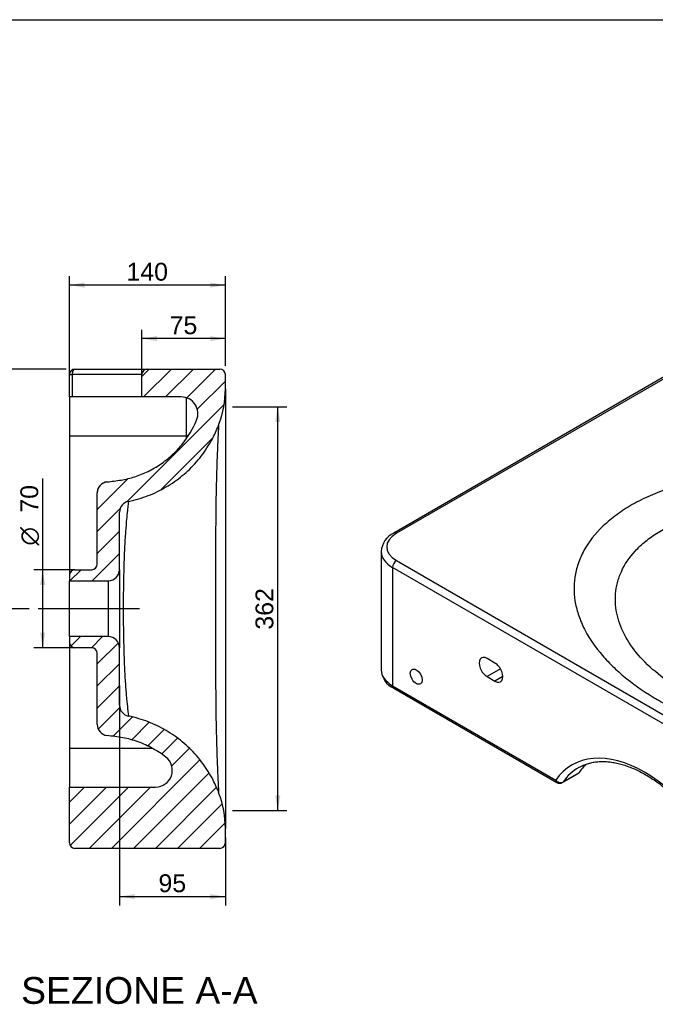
# Model space of a CAD drawing. Header units: millimetres. Extents: x 11 to 285, y 7 to 203.
# Tile 2 of 2: x 142 to 213, y 92 to 203. Entities that reach past the tile are written whole.
import ezdxf
from ezdxf.enums import TextEntityAlignment as Align
from ezdxf.lldxf.tags import DXFTag

# ---------------------------------------------------------------- set-up
doc = ezdxf.new("R2010")
doc.units = ezdxf.units.MM
for name, color, linetype in [('1', 7, 'Continuous'), ('Default', 7, 'Continuous'), ('LINES_70X44', 7, 'Continuous')]:
    doc.layers.add(name, color=color, linetype=linetype)
doc.styles.add('SEACAD_Arial', font='arial.ttf')
doc.styles.add('SEACAD_Solid_Edge_ANSI1_Symbols', font='semeca1.ttf')
tags = doc.linetypes.add('CENTER2', pattern=[28.575000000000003, 19.05, -3.175, 3.175, -3.175]).pattern_tags.tags
tags[10:11] = [DXFTag(74, 4), DXFTag(75, 0), DXFTag(340, '0'), DXFTag(46, 0.0), DXFTag(50, 0.0), DXFTag(44, 0.0), DXFTag(45, 0.0)]
tags[8:9] = [DXFTag(74, 4), DXFTag(75, 0), DXFTag(340, '0'), DXFTag(46, 0.0), DXFTag(50, 0.0), DXFTag(44, 0.0), DXFTag(45, 0.0)]
tags[6:7] = [DXFTag(74, 4), DXFTag(75, 0), DXFTag(340, '0'), DXFTag(46, 0.0), DXFTag(50, 0.0), DXFTag(44, 0.0), DXFTag(45, 0.0)]
tags[4:5] = [DXFTag(74, 4), DXFTag(75, 0), DXFTag(340, '0'), DXFTag(46, 0.0), DXFTag(50, 0.0), DXFTag(44, 0.0), DXFTag(45, 0.0)]
doc.dimstyles.new('ISO_PALLINATURA', dxfattribs={"dimtxt": 2, "dimasz": 1.7, "dimexe": 1, "dimexo": 1, "dimgap": 1, "dimtad": 1, "dimlfac": 8, "dimtxsty": 'SEACAD_Arial', "dimblk1": '_SE_FILLED', "dimblk2": '_SE_FILLED', "dimsah": 1, "dimcen": 1, "dimadec": 0, "dimazin": 0, "dimtfac": 1, "dimtmove": 0, "dimatfit": 3, "dimfxl": 1, "dimtolj": 1, "dimarcsym": 0})
pattern_1 = [(45.00000936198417, (0, 0), (-1.237437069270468, 1.237436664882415), [])]

# ---------------------------------------------------------------- blocks, each defined once
blk = doc.blocks.new('SEANNOT_GROUP1')
at = {"layer": 'Default', "color": 7, "linetype": 'CENTER2'}
blk.add_line((155.154056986, 136.7939962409), (143.779056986, 136.7939962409), dxfattribs=at)
blk = doc.blocks.new('SE4')
at = {"layer": 'LINES_70X44', "linetype": 'Continuous'}
h = blk.add_hatch(dxfattribs=at)
h.set_pattern_fill('ANSI31', scale=0.5511811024, angle=9.362e-06, style=0)
h.set_pattern_definition(pattern_1)
edge = h.paths.add_edge_path()
edge.add_line((164.779056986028, 161.4361931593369), (164.779056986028, 163.0439962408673))
edge.add_arc((164.154056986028, 163.0439962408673), 0.625, 0, 90)
edge.add_line((164.154056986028, 163.6689962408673), (156.029056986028, 163.6689962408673))
edge.add_arc((156.029056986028, 163.0439962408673), 0.625, 90, 180)
edge.add_line((155.404056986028, 163.0439962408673), (155.404056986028, 160.5439962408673))
edge.add_line((155.404056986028, 160.5439962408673), (159.8257407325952, 160.5439962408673))
edge.add_arc((159.8257407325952, 158.6689962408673), 1.875, -22.862270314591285, 90, ccw=False)
edge.add_spline(control_points=[(161.5534434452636, 157.9405263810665), (161.3433543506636, 157.4422607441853), (161.09960099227, 156.9639678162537), (160.5465847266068, 156.0462481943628), (160.2373769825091, 155.6067887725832), (159.8084735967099, 155.0826163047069), (159.7204237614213, 154.9788809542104), (159.5406656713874, 154.7747322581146), (159.4492059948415, 154.6745881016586), (159.1701547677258, 154.3798610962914), (158.9778901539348, 154.1909847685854), (158.3827503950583, 153.6467589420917), (157.9617031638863, 153.3136003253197), (157.2933144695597, 152.8588225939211), (157.0643620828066, 152.7147476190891), (156.711471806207, 152.510189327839), (156.5924996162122, 152.4440834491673), (156.353695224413, 152.3169647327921), (156.2336058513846, 152.2558009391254), (155.6297857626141, 151.9617413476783), (155.1360004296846, 151.7638968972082), (154.1279452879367, 151.4396188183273), (153.6136385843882, 151.3133138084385), (152.9577415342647, 151.2007994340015), (152.8259075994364, 151.1805782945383), (152.627159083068, 151.1537243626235), (152.5606996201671, 151.1455049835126), (152.4278604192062, 151.1287882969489), (152.0957624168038, 151.0869965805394), (151.7636644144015, 151.04520486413), (151.4979860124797, 151.0117714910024)], knot_values=[0, 0, 0, 0, 0.1250000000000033, 0.1250000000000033, 0.2500000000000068, 0.2500000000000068, 0.2812500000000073, 0.2812500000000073, 0.3125000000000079, 0.3125000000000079, 0.3750000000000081, 0.3750000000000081, 0.500000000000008, 0.500000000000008, 0.5625000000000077, 0.5625000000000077, 0.5937500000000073, 0.5937500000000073, 0.6250000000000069, 0.6250000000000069, 0.7500000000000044, 0.7500000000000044, 0.875000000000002, 0.875000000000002, 0.9062500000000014, 0.9062500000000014, 0.9218750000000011, 0.9218750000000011, 0.9375000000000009, 1, 1, 1, 1], degree=3, periodic=0)
edge.add_arc((151.654056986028, 149.7715530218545), 1.25, 97.17248501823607, 180)
edge.add_line((150.404056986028, 149.7715530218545), (150.404056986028, 141.7939962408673))
edge.add_arc((149.779056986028, 141.7939962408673), 0.625, 270, 360, ccw=False)
edge.add_line((149.779056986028, 141.1689962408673), (147.904056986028, 141.1689962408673))
edge.add_arc((147.904056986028, 140.5439962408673), 0.625, 90, 180)
edge.add_line((147.279056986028, 140.5439962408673), (147.279056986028, 139.9189962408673))
edge.add_line((147.279056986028, 139.9189962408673), (151.654056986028, 139.9189962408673))
edge.add_arc((151.654056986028, 141.1689962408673), 1.25, 270, 360)
edge.add_line((152.904056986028, 141.1689962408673), (152.904056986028, 147.6077436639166))
edge.add_arc((154.154056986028, 147.6077436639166), 1.25, 101.4078953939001, 180, ccw=False)
edge.add_spline(control_points=[(153.9068164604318, 148.8330485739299), (154.301310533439, 148.9126491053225), (154.6923130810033, 149.0095506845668), (155.789229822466, 149.3331896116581), (156.483145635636, 149.6005507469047), (157.8188884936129, 150.2435236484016), (158.4607003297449, 150.6191280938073), (159.6754847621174, 151.4687879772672), (160.2484435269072, 151.9428337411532), (161.3105678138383, 152.9770073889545), (161.7997212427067, 153.5371234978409), (162.6814675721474, 154.7288225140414), (163.0740504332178, 155.3603918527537), (163.6596331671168, 156.4982446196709), (163.8778483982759, 156.9915367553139), (164.0664478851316, 157.4959021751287)], knot_values=[0.1591910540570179, 0.1591910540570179, 0.1591910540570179, 0.1591910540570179, 0.2270598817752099, 0.2270598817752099, 0.3520598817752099, 0.3520598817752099, 0.4770598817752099, 0.4770598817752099, 0.6020598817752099, 0.6020598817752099, 0.7270598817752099, 0.7270598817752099, 0.8520598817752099, 0.8520598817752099, 0.9428688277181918, 0.9428688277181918, 0.9428688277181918, 0.9428688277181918], degree=3, periodic=0)
edge.add_arc((153.529056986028, 161.4361931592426), 11.25, 339.497510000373, 360)
h = blk.add_hatch(dxfattribs=at)
h.set_pattern_fill('ANSI31', scale=0.5511811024, angle=9.362e-06, style=0)
h.set_pattern_definition(pattern_1)
edge = h.paths.add_edge_path()
edge.add_spline(control_points=[(164.0664478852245, 116.0920903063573), (163.8778483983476, 116.5964557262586), (163.6596331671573, 117.089747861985), (163.0740504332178, 118.2276006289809), (162.6814675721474, 118.8591699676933), (161.7997212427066, 120.0508689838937), (161.3105678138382, 120.6109850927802), (160.2484435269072, 121.6451587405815), (159.6754847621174, 122.1192045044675), (158.4607003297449, 122.9688643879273), (157.8188884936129, 123.3444688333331), (156.483145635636, 123.98744173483), (155.789229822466, 124.2548028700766), (154.6923130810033, 124.5784417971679), (154.301310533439, 124.6753433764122), (153.9068164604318, 124.7549439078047)], knot_values=[0.1591910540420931, 0.1591910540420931, 0.1591910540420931, 0.1591910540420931, 0.25, 0.25, 0.375, 0.375, 0.5, 0.5, 0.625, 0.625, 0.75, 0.75, 0.875, 0.875, 0.9428688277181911, 0.9428688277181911, 0.9428688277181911, 0.9428688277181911], degree=3, periodic=0)
edge.add_arc((154.154056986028, 125.9802488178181), 1.25, 180, 258.5921046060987, ccw=False)
edge.add_line((152.904056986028, 125.9802488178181), (152.904056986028, 132.4189962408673))
edge.add_arc((151.654056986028, 132.4189962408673), 1.25, 0, 90)
edge.add_line((151.654056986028, 133.6689962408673), (147.279056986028, 133.6689962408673))
edge.add_line((147.279056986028, 133.6689962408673), (147.279056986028, 133.0439962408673))
edge.add_arc((147.904056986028, 133.0439962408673), 0.625, 180, 270)
edge.add_line((147.904056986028, 132.4189962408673), (149.779056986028, 132.4189962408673))
edge.add_arc((149.779056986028, 131.7939962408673), 0.625, 0, 90, ccw=False)
edge.add_line((150.404056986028, 131.7939962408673), (150.404056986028, 123.8164394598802))
edge.add_arc((151.654056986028, 123.8164394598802), 1.25, 180, 262.8275149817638)
edge.add_spline(control_points=[(151.4979860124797, 122.5762209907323), (151.7949689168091, 122.5388482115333), (152.0919518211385, 122.5014754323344), (152.5374261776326, 122.445416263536), (152.6860019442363, 122.4273203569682), (152.9820642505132, 122.3835003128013), (153.1296732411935, 122.3586337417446), (153.4240459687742, 122.3029809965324), (153.5709097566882, 122.272162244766), (153.8620251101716, 122.2050028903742), (154.0064906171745, 122.1686267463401), (154.4366532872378, 122.0512181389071), (154.7191142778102, 121.9618995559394), (155.5538001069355, 121.6614331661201), (156.093411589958, 121.4179892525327), (156.7462904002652, 121.0582872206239), (156.8758749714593, 120.9835094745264), (157.1324365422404, 120.8285338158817), (157.2587421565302, 120.7487467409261), (157.6318273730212, 120.5025970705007), (157.8727705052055, 120.3294403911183), (158.1061108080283, 120.1474334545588)], knot_values=[0, 0, 0, 0, 0.1250000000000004, 0.1250000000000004, 0.1875000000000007, 0.1875000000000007, 0.2500000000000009, 0.2500000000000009, 0.3125000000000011, 0.3125000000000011, 0.3750000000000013, 0.3750000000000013, 0.5000000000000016, 0.5000000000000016, 0.7500000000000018, 0.7500000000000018, 0.8125000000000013, 0.8125000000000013, 0.8750000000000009, 0.8750000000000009, 1, 1, 1, 1], degree=3, periodic=0)
edge.add_arc((156.9529202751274, 118.6689962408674), 1.875, -90, 52.04554007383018, ccw=False)
edge.add_line((156.9529202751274, 116.7939962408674), (147.279056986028, 116.7939962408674))
edge.add_line((147.279056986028, 116.7939962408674), (147.279056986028, 110.5439962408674))
edge.add_arc((147.904056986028, 110.5439962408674), 0.625, 180.0000000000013, 270)
edge.add_line((147.904056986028, 109.9189962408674), (164.154056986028, 109.9189962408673))
edge.add_arc((164.154056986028, 110.5439962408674), 0.625, 270, 360)
edge.add_line((164.779056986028, 110.5439962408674), (164.779056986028, 112.1517993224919))
edge.add_arc((153.5290569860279, 112.151799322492), 11.25, 0, 20.50248999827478)
at = {"layer": 'LINES_70X44', "color": 7, "linetype": 'Continuous'}
for p, q in [((147.904056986, 163.6689962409), (156.029056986, 163.6689962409)), ((156.029056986, 163.6689962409), (164.154056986, 163.6689962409)), ((147.279056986, 160.5439962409), (147.279056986, 163.0439962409)), ((147.279056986, 163.0439962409), (147.5901762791, 163.0439962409)), ((147.5901762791, 163.0439962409), (147.5901762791, 160.5439962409)), ((155.404056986, 163.0439962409), (147.5901762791, 163.0439962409)), ((155.404056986, 160.5439962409), (155.404056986, 163.0439962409)), ((164.779056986, 161.4361931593), (164.779056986, 163.0439962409)), ((164.779056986, 161.4361931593), (164.779056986, 112.1517993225)), ((147.5901762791, 160.5439962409), (147.279056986, 160.5439962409)), ((147.279056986, 160.5439962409), (147.279056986, 156.1689962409)), ((155.404056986, 160.5439962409), (147.5901762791, 160.5439962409)), ((159.8257407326, 160.5439962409), (155.404056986, 160.5439962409)), ((160.404056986, 156.1689962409), (160.404056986, 160.4525812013)), ((147.279056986, 156.1689962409), (147.279056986, 140.5439962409)), ((147.279056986, 156.1689962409), (160.404056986, 156.1689962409)), ((160.404056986, 155.8611750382), (160.404056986, 156.1689962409)), ((160.6089413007, 156.1689962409), (160.404056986, 156.1689962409)), ((150.404056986, 141.7939962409), (150.404056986, 149.7715530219)), ((152.904056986, 141.1689962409), (152.904056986, 147.6077436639)), ((147.279056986, 140.5439962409), (147.279056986, 139.9189962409)), ((147.904056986, 141.1689962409), (149.779056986, 141.1689962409)), ((152.904056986, 141.1689962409), (152.904056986, 132.4189962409)), ((147.279056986, 133.6689962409), (147.279056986, 139.9189962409)), ((147.279056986, 139.9189962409), (151.654056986, 139.9189962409)), ((151.654056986, 133.6689962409), (151.654056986, 139.9189962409)), ((151.654056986, 133.6689962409), (147.279056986, 133.6689962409)), ((147.279056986, 133.6689962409), (147.279056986, 133.0439962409)), ((147.279056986, 133.0439962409), (147.279056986, 121.1689962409)), ((149.779056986, 132.4189962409), (147.904056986, 132.4189962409)), ((150.404056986, 123.8164394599), (150.404056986, 131.7939962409)), ((152.904056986, 125.9802488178), (152.904056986, 132.4189962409)), ((147.279056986, 121.1689962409), (147.279056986, 116.7939962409)), ((147.279056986, 121.1689962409), (156.539147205, 121.1689962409)), ((147.279056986, 110.5439962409), (147.279056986, 116.7939962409)), ((147.279056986, 116.7939962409), (156.9529202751, 116.7939962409)), ((164.779056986, 110.5439962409), (164.779056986, 112.1517993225)), ((164.154056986, 109.9189962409), (147.904056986, 109.9189962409))]:
    blk.add_line(p, q, dxfattribs=at)
for centre, radius, start, end in [((147.904056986, 163.0439962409), 0.625, 90, 180), ((156.029056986, 163.0439962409), 0.6250000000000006, 90, 180), ((164.154056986, 163.0439962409), 0.6250000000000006, 0, 90), ((153.529056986, 161.4361931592), 11.25000000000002, 339.4975100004, 0), ((159.8257407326, 158.6689962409), 1.875000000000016, 337.1377296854, 90), ((151.654056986, 149.7715530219), 1.25, 97.1724850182, 180), ((151.6540569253, 149.7715508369), 1.249999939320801, 97.1705137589, 173.8658515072), ((154.154056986, 147.6077436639), 1.250000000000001, 101.4078953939, 180), ((149.779056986, 141.7939962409), 0.6250000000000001, 270, 0), ((147.904056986, 140.5439962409), 0.625, 90, 180), ((151.654056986, 141.1689962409), 1.249999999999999, 270, 0), ((151.654056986, 132.4189962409), 1.25, 0, 90), ((147.904056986, 133.0439962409), 0.6250000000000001, 180, 270), ((149.779056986, 131.7939962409), 0.6249999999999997, 0, 90), ((154.154056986, 125.9802488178), 1.25, 180, 258.5921046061), ((151.654056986, 123.8164394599), 1.249999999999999, 180, 262.8275149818), ((156.9529202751, 118.6689962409), 1.875000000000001, 270, 52.0455400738), ((153.529056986, 112.1517993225), 11.25000000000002, 0, 20.5024899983), ((147.904056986, 110.5439962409), 0.6250000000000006, 180, 270), ((164.154056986, 110.5439962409), 0.6250000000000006, 270, 0)]:
    blk.add_arc(centre, radius, start, end, dxfattribs=at)
blk.add_ellipse((147.904056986, 163.0439962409), major_axis=(6.887915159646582e-16, 0.625000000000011), ratio=0.5022091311, start_param=0, end_param=1.570796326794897, dxfattribs=at)
for points, knots in [([(151.4979860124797, 151.0117714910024), (151.7636644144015, 151.04520486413), (152.0293428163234, 151.0786382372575), (152.5606996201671, 151.1455049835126), (152.82656212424, 151.178296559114), (153.6136385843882, 151.3133138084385), (154.1279452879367, 151.4396188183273), (155.1360004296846, 151.7638968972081), (155.6297857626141, 151.9617413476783), (156.5958979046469, 152.4322366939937), (157.0705182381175, 152.7072300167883), (157.9617031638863, 153.3136003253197), (158.3827503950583, 153.6467589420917), (158.9778901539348, 154.1909847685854), (159.1701547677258, 154.3798610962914), (159.5422230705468, 154.772830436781), (159.72269291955, 154.9777818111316), (160.5804996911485, 156.0261267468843), (161.1332652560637, 156.9439951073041), (161.5534434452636, 157.9405263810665)], [0, 0, 0, 0, 0.0625000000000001, 0.0625000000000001, 0.1250000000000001, 0.1250000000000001, 0.2499999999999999, 0.2499999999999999, 0.3749999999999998, 0.3749999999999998, 0.4999999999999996, 0.4999999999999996, 0.6249999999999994, 0.6249999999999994, 0.6874999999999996, 0.6874999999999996, 0.7499999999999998, 0.7499999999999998, 1, 1, 1, 1]), ([(153.9068164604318, 148.8330485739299), (154.301310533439, 148.9126491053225), (154.6923130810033, 149.0095506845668), (155.789229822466, 149.3331896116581), (156.483145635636, 149.6005507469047), (157.8188884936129, 150.2435236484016), (158.4607003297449, 150.6191280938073), (159.6754847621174, 151.4687879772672), (160.2484435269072, 151.9428337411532), (161.3105678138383, 152.9770073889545), (161.7997212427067, 153.5371234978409), (162.6814675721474, 154.7288225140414), (163.0740504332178, 155.3603918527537), (163.6596331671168, 156.4982446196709), (163.8778483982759, 156.9915367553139), (164.0664478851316, 157.4959021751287)], [0, 0, 0, 0, 0.0866029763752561, 0.0866029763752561, 0.2461073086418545, 0.2461073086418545, 0.4056116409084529, 0.4056116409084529, 0.5651159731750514, 0.5651159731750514, 0.7246203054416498, 0.7246203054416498, 0.8841246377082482, 0.8841246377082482, 1, 1, 1, 1]), ([(164.0664478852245, 116.0920903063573), (164.0664478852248, 116.0920903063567), (164.0592909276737, 116.214528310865), (164.0395250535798, 116.581613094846), (164.0313426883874, 116.7358649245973), (164.0123217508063, 117.103467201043), (164.0015261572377, 117.3161331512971), (163.966130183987, 118.0385341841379), (163.9382484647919, 118.63265193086), (163.8948415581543, 119.6945990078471), (163.8801745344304, 120.0782531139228), (163.8516661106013, 120.8918036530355), (163.8378190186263, 121.3228020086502), (163.8119863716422, 122.2336044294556), (163.8000564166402, 122.713362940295), (163.7782855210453, 123.7253595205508), (163.7684716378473, 124.259542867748), (163.7432542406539, 125.9323157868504), (163.7319641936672, 127.1299438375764), (163.7210384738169, 129.0692610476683), (163.7184194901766, 129.7381627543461), (163.7144065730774, 131.0971674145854), (163.7130924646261, 131.7905449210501), (163.7117791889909, 132.85253486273), (163.7114425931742, 133.2102074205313), (163.7108663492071, 133.9332052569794), (163.7106407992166, 134.2998493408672), (163.7101488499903, 135.397366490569), (163.7100720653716, 136.1280036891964), (163.7100812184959, 137.58722388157), (163.7101806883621, 138.3158080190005), (163.710885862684, 139.7709255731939), (163.7114430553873, 140.5009918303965), (163.71421707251, 142.6220068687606), (163.7177342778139, 143.965676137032), (163.7288514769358, 145.8871777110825), (163.7336826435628, 146.5149390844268), (163.7456114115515, 147.7131618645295), (163.7526358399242, 148.2863234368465), (163.7694807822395, 149.3860134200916), (163.7792598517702, 149.9125235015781), (163.8011609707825, 150.9209132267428), (163.8133037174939, 151.404843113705), (163.8524554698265, 152.7725114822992), (163.8816416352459, 153.5722626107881), (163.9386907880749, 154.9643025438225), (163.9664633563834, 155.5566426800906), (164.0020166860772, 156.2816729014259), (164.012836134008, 156.4945793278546), (164.0316289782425, 156.8575425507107), (164.0396465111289, 157.008649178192), (164.0592155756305, 157.3720363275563), (164.0664478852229, 157.4959021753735), (164.0664478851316, 157.4959021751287)], [0, 0, 0, 0, 0.0624999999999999, 0.0624999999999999, 0.0937499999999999, 0.0937499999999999, 0.1249999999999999, 0.1249999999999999, 0.1874999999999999, 0.1874999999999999, 0.2187499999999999, 0.2187499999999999, 0.2499999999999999, 0.2499999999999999, 0.2812499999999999, 0.2812499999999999, 0.3124999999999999, 0.3124999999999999, 0.375, 0.375, 0.40625, 0.40625, 0.4375000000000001, 0.4375000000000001, 0.4531250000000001, 0.4531250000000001, 0.4687500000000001, 0.4687500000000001, 0.5000000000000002, 0.5000000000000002, 0.5312500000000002, 0.5312500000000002, 0.5625000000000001, 0.5625000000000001, 0.6250000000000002, 0.6250000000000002, 0.6562500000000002, 0.6562500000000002, 0.6875000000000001, 0.6875000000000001, 0.7187500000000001, 0.7187500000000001, 0.7500000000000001, 0.7500000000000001, 0.8125, 0.8125, 0.875, 0.875, 0.90625, 0.90625, 0.9374999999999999, 0.9374999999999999, 1, 1, 1, 1]), ([(153.9068164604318, 148.8330485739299), (153.9068164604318, 148.83304857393), (153.8977340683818, 148.7596646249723), (153.8634014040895, 148.4703365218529), (153.8383549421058, 148.2554066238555), (153.7910138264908, 147.8220109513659), (153.7735309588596, 147.6577618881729), (153.7366113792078, 147.2954939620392), (153.7171872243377, 147.0978271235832), (153.657253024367, 146.4552583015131), (153.6153692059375, 145.96100099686), (153.5347714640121, 144.8346881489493), (153.4978108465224, 144.2220588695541), (153.4497870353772, 143.2330252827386), (153.4350262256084, 142.8915486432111), (153.4081530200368, 142.1847766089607), (153.3960585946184, 141.8198449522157), (153.36430512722, 140.7133444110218), (153.3489729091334, 139.9525651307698), (153.3335682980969, 138.7770932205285), (153.329730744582, 138.3774728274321), (153.3246871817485, 137.5807854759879), (153.323453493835, 137.1828712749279), (153.3234899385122, 136.3878875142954), (153.3247598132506, 135.9908179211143), (153.329845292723, 135.1975271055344), (153.3336832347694, 134.7998321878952), (153.3492600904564, 133.618223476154), (153.3647257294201, 132.8569762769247), (153.3965008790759, 131.7542900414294), (153.4084942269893, 131.3933251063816), (153.4354944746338, 130.6850736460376), (153.4504039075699, 130.3412603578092), (153.4986023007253, 129.3517036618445), (153.5355100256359, 128.7424220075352), (153.5954212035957, 127.9060394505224), (153.6161823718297, 127.6387854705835), (153.657396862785, 127.1416911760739), (153.6779035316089, 126.9111251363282), (153.737629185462, 126.2714320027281), (153.7748925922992, 125.9136391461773), (153.8224178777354, 125.4784499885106), (153.8367927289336, 125.3506787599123), (153.8616120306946, 125.1338079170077), (153.8721579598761, 125.0438531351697), (153.8977937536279, 124.8278443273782), (153.9068164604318, 124.7549439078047), (153.9068164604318, 124.7549439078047)], [0, 0, 0, 0, 0.0625, 0.0625, 0.1249999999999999, 0.1249999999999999, 0.1562499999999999, 0.1562499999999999, 0.1874999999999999, 0.1874999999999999, 0.2499999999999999, 0.2499999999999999, 0.3124999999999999, 0.3124999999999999, 0.34375, 0.34375, 0.375, 0.375, 0.4375000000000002, 0.4375000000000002, 0.4687500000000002, 0.4687500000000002, 0.5000000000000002, 0.5000000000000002, 0.5312500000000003, 0.5312500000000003, 0.5625000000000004, 0.5625000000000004, 0.6250000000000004, 0.6250000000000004, 0.6562500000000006, 0.6562500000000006, 0.6875000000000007, 0.6875000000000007, 0.7500000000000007, 0.7500000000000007, 0.7812500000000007, 0.7812500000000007, 0.8125000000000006, 0.8125000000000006, 0.8750000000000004, 0.8750000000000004, 0.9062500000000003, 0.9062500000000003, 0.9375000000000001, 0.9375000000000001, 1, 1, 1, 1]), ([(164.0664478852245, 116.0920903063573), (163.8778483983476, 116.5964557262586), (163.6596331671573, 117.089747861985), (163.0740504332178, 118.2276006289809), (162.6814675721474, 118.8591699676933), (161.7997212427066, 120.0508689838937), (161.3105678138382, 120.6109850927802), (160.2484435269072, 121.6451587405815), (159.6754847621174, 122.1192045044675), (158.4607003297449, 122.9688643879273), (157.8188884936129, 123.3444688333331), (156.483145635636, 123.98744173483), (155.789229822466, 124.2548028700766), (154.6923130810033, 124.5784417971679), (154.301310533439, 124.6753433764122), (153.9068164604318, 124.7549439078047)], [0, 0, 0, 0, 0.1158753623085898, 0.1158753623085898, 0.2753796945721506, 0.2753796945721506, 0.4348840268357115, 0.4348840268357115, 0.5943883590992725, 0.5943883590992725, 0.7538926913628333, 0.7538926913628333, 0.9133970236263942, 0.9133970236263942, 1, 1, 1, 1]), ([(158.1061108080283, 120.1474334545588), (157.8727705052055, 120.3294403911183), (157.6318273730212, 120.5025970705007), (157.1343804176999, 120.8307966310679), (156.8768661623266, 120.9863468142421), (156.093411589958, 121.4179892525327), (155.5538001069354, 121.6614331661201), (154.4408856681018, 122.0620550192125), (153.8656050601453, 122.219501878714), (152.9824868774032, 122.3864601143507), (152.6859176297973, 122.4267298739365), (152.0919518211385, 122.5014754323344), (151.7949689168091, 122.5388482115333), (151.4979860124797, 122.5762209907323)], [0, 0, 0, 0, 0.1250000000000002, 0.1250000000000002, 0.2500000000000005, 0.2500000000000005, 0.5000000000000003, 0.5000000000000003, 0.7500000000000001, 0.7500000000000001, 0.8750000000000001, 0.8750000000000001, 1, 1, 1, 1])]:
    blk.add_open_spline(points, degree=3, knots=knots, dxfattribs=at)
blk = doc.blocks.new('DMBLK29')
at = {"layer": 'Default', "linetype": 'Continuous'}
for points in [[(157.104056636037, 167.3639200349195), (155.404056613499, 167.0805866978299), (157.104056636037, 166.7972533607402)], [(163.07905696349, 167.3639200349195), (163.07905696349, 166.7972533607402), (164.779056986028, 167.0805866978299)]]:
    blk.add_hatch(color=7, dxfattribs=at).paths.add_polyline_path(points)
at = {"layer": 'Default', "color": 7, "linetype": 'Continuous'}
for p, q in [((155.404056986, 162.7939962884), (155.404056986, 168.0805867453)), ((164.779056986, 164.0439962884), (164.779056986, 168.0805867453)), ((164.779056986, 167.0805866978), (155.4040566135, 167.0805866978))]:
    blk.add_line(p, q, dxfattribs=at)
at = {"layer": 'Default', "color": 7, "linetype": 'Continuous', "style": 'SEACAD_Arial'}
blk.add_text('75', height=2, dxfattribs=at).set_placement((158.5263394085, 169.5805866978), align=Align.TOP_LEFT)
blk = doc.blocks.new('_SE_FILLED')
at = {"color": 0}
blk.add_line((0, 0), (-1, 0), dxfattribs=at)
blk.add_solid([(0, 0), (-1, -0.1665), (-1, 0.1665), (0, 0)], dxfattribs=at)
blk = doc.blocks.new('DMBLK30')
at = {"layer": 'Default', "linetype": 'Continuous'}
for points in [[(148.9790569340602, 173.3639200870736), (147.2790569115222, 173.080586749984), (148.9790569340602, 172.7972534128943)], [(163.07905696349, 173.3639200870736), (163.07905696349, 172.7972534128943), (164.779056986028, 173.080586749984)]]:
    blk.add_hatch(color=7, dxfattribs=at).paths.add_polyline_path(points)
at = {"layer": 'Default', "color": 7, "linetype": 'Continuous'}
for p, q in [((147.279056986, 162.7939962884), (147.279056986, 174.0805867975)), ((164.779056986, 164.0439962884), (164.779056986, 174.0805867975)), ((164.779056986, 173.08058675), (147.2790569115, 173.08058675))]:
    blk.add_line(p, q, dxfattribs=at)
at = {"layer": 'Default', "color": 7, "linetype": 'Continuous', "style": 'SEACAD_Arial'}
blk.add_text('140', height=2, dxfattribs=at).set_placement((153.6812308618, 175.58058675), align=Align.TOP_LEFT)
blk = doc.blocks.new('DMBLK31')
at = {"layer": 'Default', "linetype": 'Continuous'}
for points in [[(137.8499856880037, 161.9689962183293), (138.416652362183, 161.9689962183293), (138.1333190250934, 163.6689962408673)], [(137.8499856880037, 138.4939958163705), (138.1333190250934, 136.7939957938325), (138.416652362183, 138.4939958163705)]]:
    blk.add_hatch(color=7, dxfattribs=at).paths.add_polyline_path(points)
at = {"layer": 'Default', "color": 7, "linetype": 'Continuous'}
for p, q in [((146.9040569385, 163.6689962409), (137.1333189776, 163.6689962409)), ((138.1333190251, 163.6689962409), (138.1333190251, 136.7939957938)), ((142.7790569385, 136.7939962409), (137.1333189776, 136.7939962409))]:
    blk.add_line(p, q, dxfattribs=at)
at = {"layer": 'Default', "color": 7, "linetype": 'Continuous', "style": 'SEACAD_Arial'}
blk.add_text('215', height=2, rotation=90, dxfattribs=at).set_placement((135.6333190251, 147.8836699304), align=Align.TOP_LEFT)
blk = doc.blocks.new('DMBLK32')
at = {"layer": 'Default', "linetype": 'Continuous'}
for points in [[(143.9941707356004, 139.4689962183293), (144.5608374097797, 139.4689962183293), (144.2775040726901, 141.1689962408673)], [(143.9941707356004, 134.1189962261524), (144.2775040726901, 132.4189962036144), (144.5608374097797, 134.1189962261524)]]:
    blk.add_hatch(color=7, dxfattribs=at).paths.add_polyline_path(points)
at = {"layer": 'Default', "color": 7, "linetype": 'Continuous'}
for p, q in [((144.2775040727, 151.3921483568), (144.2775040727, 132.4189962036)), ((147.8415569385, 141.1689962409), (143.2775040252, 141.1689962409)), ((147.8415569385, 132.4189962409), (143.2775040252, 132.4189962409))]:
    blk.add_line(p, q, dxfattribs=at)
for s, style, p in [('70', 'SEACAD_Arial', (141.7775040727, 147.5617130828)), ('O', 'SEACAD_Solid_Edge_ANSI1_Symbols', (141.7775040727, 143.8810113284))]:
    blk.add_text(s, height=2, rotation=90, dxfattribs=dict(at, style=style)).set_placement(p, align=Align.TOP_LEFT)
blk = doc.blocks.new('DMBLK33')
at = {"layer": 'Default', "linetype": 'Continuous'}
for points in [[(154.604057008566, 104.2306958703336), (154.604057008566, 104.7973625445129), (152.904056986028, 104.5140292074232)], [(163.0790568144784, 104.2306958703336), (164.7790568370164, 104.5140292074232), (163.0790568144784, 104.7973625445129)]]:
    blk.add_hatch(color=7, dxfattribs=at).paths.add_polyline_path(points)
at = {"layer": 'Default', "color": 7, "linetype": 'Continuous'}
for p, q in [((152.904056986, 128.1996224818), (152.904056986, 103.5140291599)), ((164.779056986, 111.151799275), (164.779056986, 103.5140291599)), ((152.904056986, 104.5140292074), (164.779056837, 104.5140292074))]:
    blk.add_line(p, q, dxfattribs=at)
at = {"layer": 'Default', "color": 7, "linetype": 'Continuous', "style": 'SEACAD_Arial'}
blk.add_text('95', height=2, dxfattribs=at).set_placement((157.2763395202, 107.0140292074), align=Align.TOP_LEFT)
blk = doc.blocks.new('SE6')
at = {"layer": 'LINES_70X44', "color": 7, "linetype": 'Continuous'}
for p, q in [((215.4931780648, 163.6529203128), (183.6733729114, 145.281747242)), ((215.8056780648, 163.6219647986), (183.9858729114, 145.2507917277)), ((182.2625233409, 143.2095502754), (182.2625233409, 129.9414808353)), ((183.5439311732, 141.4234640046), (183.5439311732, 128.1553945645)), ((240.1124736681, 108.7636007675), (183.5439311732, 141.4234640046)), ((183.9858729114, 142.1889295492), (240.5544154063, 109.5290663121)), ((195.0344163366, 130.7069463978), (194.150532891, 131.217256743)), ((195.6594163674, 130.047169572), (194.150532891, 129.1760152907)), ((183.5439311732, 128.1553945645), (201.8477527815, 117.5876782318)), ((194.150532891, 129.1760152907), (195.0344163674, 128.6657049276)), ((195.9182998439, 129.1760152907), (195.0344163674, 128.6657049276)), ((183.6733729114, 127.8692838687), (201.9771945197, 117.3015675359)), ((202.6021945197, 117.3015675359), (204.3699614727, 118.3221882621)), ((202.671861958, 117.3659064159), (204.439628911, 118.3865271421))]:
    blk.add_line(p, q, dxfattribs=at)
for centre, radius, start, end in [((184.7128431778, 143.0645113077), 2.44880248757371, 115.1178203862, 176.6073205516), ((184.7119671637, 130.0840795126), 2.44622111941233, 182.9136379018, 244.8764954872), ((202.2896945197, 117.8428334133), 0.625000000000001, 240, 300)]:
    blk.add_arc(centre, radius, start, end, dxfattribs=at)
for centre, major_axis, ratio, start_param, end_param in [((186.6375233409, 143.7198606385), (3.750000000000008, 3.686287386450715e-15), 0.5773502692, 2.35619449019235, 3.926990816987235), ((183.9858729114, 144.7404813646), (0.3124999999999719, -0.5412658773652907), 0.5773502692, 2.35619449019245, 3.141787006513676), ((186.6375233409, 143.2095502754), (4.374999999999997, 1.084202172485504e-15), 0.5773502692, 3.141635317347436, 3.926990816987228), ((183.9858729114, 141.6786191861), (0.3124999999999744, 0.5412658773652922), 0.5773502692, 0.7853981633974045, 2.356194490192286), ((194.150532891, 130.1966360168), (0.6249999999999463, -1.082531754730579), 0.5773502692, 2.356194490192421, 5.497787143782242), ((195.0344163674, 129.6863256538), (-0.624999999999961, 1.082531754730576), 0.5773502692, 2.356194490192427, 5.497787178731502), ((186.6375233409, 129.9414808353), (4.374999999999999, -1.062518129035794e-14), 0.5773502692, 3.141592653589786, 3.926990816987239), ((183.9858729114, 128.4105497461), (0.3124999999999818, 0.5412658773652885), 0.5773502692, 2.356194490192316, 3.141592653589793), ((211.8282024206, 105.132546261), (8.161057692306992, -14.13536656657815), 0.5773502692, 1.311549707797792, 3.400839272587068), ((214.0379111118, 106.4083221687), (7.848557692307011, -13.59410068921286), 0.5773502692, 3.255634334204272, 3.400839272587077), ((212.2701441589, 105.3877014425), (7.848557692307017, -13.59410068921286), 0.5773502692, 3.140058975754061, 3.400839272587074), ((204.0574614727, 118.8634541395), (-0.3124999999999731, 0.5412658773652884), 0.5773502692, 3.141592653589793, 3.400839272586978), ((202.2896945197, 117.8428334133), (0.3124999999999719, 0.541265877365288), 0.5773502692, 2.356194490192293, 3.141592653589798), ((202.2896945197, 117.8428334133), (-0.5099121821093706, 0.3614063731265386), 0.7892120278, 1.22299657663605, 2.793792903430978), ((202.2896945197, 117.8428334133), (-0.3124999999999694, 0.5412658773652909), 0.5773502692, 3.141592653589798, 3.400839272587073)]:
    blk.add_ellipse(centre, major_axis=major_axis, ratio=ratio, start_param=start_param, end_param=end_param, dxfattribs=at)
blk.add_ellipse((186.1955816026, 129.1760152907), major_axis=(0.4687499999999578, -0.8118988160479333), ratio=0.5773502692, dxfattribs=at)
for points, knots in [([(226.5165189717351, 121.8336627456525), (225.6741499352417, 121.9906521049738), (224.8454653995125, 122.1685786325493), (223.214378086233, 122.564642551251), (222.4161239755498, 122.7818848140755), (220.0843580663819, 123.4843485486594), (218.6069204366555, 124.0210787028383), (216.5009552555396, 124.9239954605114), (215.8174409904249, 125.2413679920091), (214.4876849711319, 125.9092014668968), (213.8421030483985, 126.2596110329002), (211.9933490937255, 127.3430933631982), (210.8658480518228, 128.1134717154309), (209.3330327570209, 129.341551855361), (208.8487120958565, 129.7630942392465), (207.9352122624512, 130.6314159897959), (207.5049075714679, 131.0798195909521), (206.3228874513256, 132.440256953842), (205.671377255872, 133.3735712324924), (204.9070043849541, 134.8146479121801), (204.6880509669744, 135.3019263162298), (204.3260229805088, 136.2911338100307), (204.1825371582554, 136.7950266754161), (203.8795952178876, 138.3174203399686), (203.8486214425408, 139.3290075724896), (204.0757736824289, 140.8410407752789), (204.1975646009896, 141.3441513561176), (204.5405802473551, 142.3484291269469), (204.7597659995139, 142.8426570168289), (205.5551489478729, 144.2876667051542), (206.2692874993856, 145.2071846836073), (207.4119308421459, 146.2970109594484), (207.6541555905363, 146.5127711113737), (208.1589539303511, 146.9330965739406), (208.4214002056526, 147.1377000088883), (209.2383419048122, 147.7351303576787), (209.8223381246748, 148.1116337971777), (211.0687844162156, 148.8212303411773), (211.7312001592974, 149.1543424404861), (212.7850633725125, 149.6206786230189), (213.1470753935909, 149.7707385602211), (213.8810964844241, 150.0555115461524), (214.2542701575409, 150.1907729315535), (215.3918028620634, 150.5757340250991), (216.1740833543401, 150.8047149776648), (217.7849831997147, 151.2091051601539), (218.615900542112, 151.3848830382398), (221.1640988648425, 151.8286755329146), (222.8929812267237, 152.0077753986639), (225.5267884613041, 152.1192974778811), (226.4159388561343, 152.129926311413), (228.1834583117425, 152.0996091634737), (229.0605231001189, 152.058989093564), (230.8021211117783, 151.9300902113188), (231.6666665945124, 151.8418580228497), (233.3837535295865, 151.6197411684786), (234.2392353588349, 151.4852603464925), (236.7666549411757, 151.0178781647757), (238.3851674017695, 150.6255366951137), (240.7219469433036, 149.9264231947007), (241.4856075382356, 149.6748289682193), (242.9826830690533, 149.1348755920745), (243.7165196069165, 148.8460878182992), (245.8385268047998, 147.938851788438), (247.1603862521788, 147.2759911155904), (249.0080564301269, 146.1972083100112), (249.6012612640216, 145.8234286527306), (250.7412960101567, 145.0468704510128), (251.289178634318, 144.6429846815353), (252.8341695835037, 143.4071672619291), (253.7429869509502, 142.5455992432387), (254.9208558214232, 141.1955952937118), (255.2822920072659, 140.7358939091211), (255.9399396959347, 139.7962042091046), (256.2371566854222, 139.3143236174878), (257.0158975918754, 137.8490510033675), (257.3802642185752, 136.8585929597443), (257.6810728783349, 135.3513000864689), (257.739963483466, 134.8452310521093), (257.7617900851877, 134.0802799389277), (257.7578890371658, 133.8235176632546), (257.7270918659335, 133.3124423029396), (257.7002949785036, 133.0583146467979), (257.5091786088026, 131.7947438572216), (257.1754486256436, 130.8062576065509), (256.5146829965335, 129.600784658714), (256.3701845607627, 129.3612172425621), (256.0555531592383, 128.8852535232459), (255.8848258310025, 128.6481056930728), (255.3366190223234, 127.9470644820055), (254.9265650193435, 127.497262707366), (254.0183603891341, 126.6323562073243), (253.5201960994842, 126.2172568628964), (252.4344250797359, 125.422285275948), (251.8457719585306, 125.0417991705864), (249.9442034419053, 123.9600967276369), (248.5471621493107, 123.3452374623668), (246.6476184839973, 122.7025896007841), (246.2599551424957, 122.5804323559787), (245.4690271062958, 122.3489382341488), (245.0651820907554, 122.2395142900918), (243.8461175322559, 121.9345131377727), (243.0184455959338, 121.7605789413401), (241.3347682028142, 121.4683842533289), (240.4787868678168, 121.3500763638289), (238.7392881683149, 121.1675672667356), (237.8533109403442, 121.1035912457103), (235.211561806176, 120.9942897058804), (233.4538869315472, 121.0278429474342), (230.8221736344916, 121.2244587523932), (229.9452457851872, 121.3148082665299), (228.6488164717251, 121.484099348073), (228.2190695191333, 121.5462137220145), (227.3642797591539, 121.6816013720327), (226.9377034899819, 121.7551680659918), (226.5165189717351, 121.8336627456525)], [0, 0, 0, 0, 0.015625, 0.015625, 0.0312499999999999, 0.0312499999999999, 0.0624999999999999, 0.0624999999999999, 0.0781249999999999, 0.0781249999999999, 0.0937499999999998, 0.0937499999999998, 0.1249999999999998, 0.1249999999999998, 0.1406249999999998, 0.1406249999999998, 0.1562499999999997, 0.1562499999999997, 0.1874999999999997, 0.1874999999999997, 0.2031249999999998, 0.2031249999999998, 0.2187499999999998, 0.2187499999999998, 0.2499999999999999, 0.2499999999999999, 0.265625, 0.265625, 0.2812500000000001, 0.2812500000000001, 0.3125000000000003, 0.3125000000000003, 0.3203125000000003, 0.3203125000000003, 0.3281250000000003, 0.3281250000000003, 0.3437500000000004, 0.3437500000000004, 0.3593750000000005, 0.3593750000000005, 0.3671875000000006, 0.3671875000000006, 0.3750000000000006, 0.3750000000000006, 0.3906250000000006, 0.3906250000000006, 0.4062500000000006, 0.4062500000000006, 0.4375000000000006, 0.4375000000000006, 0.4531250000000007, 0.4531250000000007, 0.4687500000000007, 0.4687500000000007, 0.4843750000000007, 0.4843750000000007, 0.5000000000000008, 0.5000000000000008, 0.5312500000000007, 0.5312500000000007, 0.5468750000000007, 0.5468750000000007, 0.5625000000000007, 0.5625000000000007, 0.5937500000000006, 0.5937500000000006, 0.6093750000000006, 0.6093750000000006, 0.6250000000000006, 0.6250000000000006, 0.6562500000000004, 0.6562500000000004, 0.6718750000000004, 0.6718750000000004, 0.6875000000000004, 0.6875000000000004, 0.7187500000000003, 0.7187500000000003, 0.7343750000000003, 0.7343750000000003, 0.7421875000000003, 0.7421875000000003, 0.7500000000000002, 0.7500000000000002, 0.7812500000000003, 0.7812500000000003, 0.7890625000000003, 0.7890625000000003, 0.7968750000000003, 0.7968750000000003, 0.8125000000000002, 0.8125000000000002, 0.8281250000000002, 0.8281250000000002, 0.8437500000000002, 0.8437500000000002, 0.8750000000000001, 0.8750000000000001, 0.8828125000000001, 0.8828125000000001, 0.8906250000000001, 0.8906250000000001, 0.9062500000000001, 0.9062500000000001, 0.921875, 0.921875, 0.9375, 0.9375, 0.9687500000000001, 0.9687500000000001, 0.984375, 0.984375, 0.9921875, 0.9921875, 1, 1, 1, 1]), ([(227.8556256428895, 123.5111523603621), (228.5691472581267, 123.3873184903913), (229.2887013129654, 123.2812002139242), (230.7400536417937, 123.1055082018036), (231.4740318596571, 123.0357537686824), (233.6750682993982, 122.8858967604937), (235.1411666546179, 122.8642753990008), (237.3382257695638, 122.9635924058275), (238.0736231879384, 123.0194391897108), (239.5176503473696, 123.1772486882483), (240.2281428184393, 123.2789934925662), (241.624686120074, 123.5304462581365), (242.3106324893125, 123.6802426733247), (243.319461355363, 123.9437609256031), (243.6523769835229, 124.0381491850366), (244.3024224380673, 124.2376634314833), (244.6206897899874, 124.343068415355), (245.5549655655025, 124.6763004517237), (246.150475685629, 124.9210721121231), (247.0018814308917, 125.3228094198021), (247.2786835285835, 125.4625022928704), (247.8178419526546, 125.7537827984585), (248.0807165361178, 125.9057911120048), (249.3382334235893, 126.6839248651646), (250.1809439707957, 127.3713169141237), (251.2163216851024, 128.4948345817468), (251.5248434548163, 128.8878306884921), (252.0516848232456, 129.6837698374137), (252.2717207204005, 130.0879800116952), (252.8155275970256, 131.3186862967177), (253.0231283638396, 132.1630750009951), (253.1585777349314, 133.8974877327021), (253.0844849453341, 134.7594235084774), (252.7897264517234, 136.0443948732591), (252.6605530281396, 136.4713331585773), (252.3401390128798, 137.3215243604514), (252.1477960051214, 137.7465060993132), (251.4889019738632, 138.9930780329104), (250.9393399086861, 139.7913720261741), (249.6264399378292, 141.3199933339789), (248.8635151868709, 142.0505191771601), (247.5495713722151, 143.0907793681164), (247.0865007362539, 143.4254995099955), (246.1219129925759, 144.0632800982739), (245.618770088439, 144.3675692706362), (244.0470394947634, 145.2365268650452), (242.9174158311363, 145.7583435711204), (241.0983583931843, 146.4548371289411), (240.4687667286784, 146.6729477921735), (239.190121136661, 147.0723861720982), (238.5387667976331, 147.2547362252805), (236.5492477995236, 147.7512858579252), (235.1756562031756, 148.0147113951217), (233.0428523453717, 148.3108881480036), (232.3227265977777, 148.3923797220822), (230.8811466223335, 148.5194502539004), (230.1572189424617, 148.5655628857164), (228.7029429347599, 148.622992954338), (227.9725814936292, 148.6342203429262), (226.5049097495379, 148.6189814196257), (225.7644795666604, 148.5924523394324), (223.5672735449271, 148.4536396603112), (222.1282697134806, 148.282449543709), (219.3106217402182, 147.7525566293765), (217.9776753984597, 147.4007964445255), (216.106674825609, 146.7298919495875), (215.5007208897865, 146.4798051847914), (214.3649928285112, 145.9421112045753), (213.8324387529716, 145.6538862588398), (212.8374178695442, 145.0387697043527), (212.3747403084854, 144.7120502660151), (211.7336000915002, 144.1930338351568), (211.5282503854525, 144.0146528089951), (211.1414813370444, 143.653671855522), (210.9592581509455, 143.4705449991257), (210.1010284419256, 142.5426383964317), (209.5824230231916, 141.761109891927), (209.0312948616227, 140.5392084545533), (208.8862132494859, 140.1240093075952), (208.6743943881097, 139.2979963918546), (208.606425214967, 138.8846483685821), (208.5391934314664, 138.0579146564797), (208.5400538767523, 137.6444751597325), (208.6085711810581, 136.8171217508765), (208.6767514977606, 136.4019077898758), (208.9722990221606, 135.178589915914), (209.2905021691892, 134.3852911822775), (210.1539842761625, 132.8347154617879), (210.7000322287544, 132.0769200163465), (212.0319768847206, 130.5958550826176), (212.797110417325, 129.8950200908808), (214.5180598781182, 128.5674329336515), (215.4732095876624, 127.9405473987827), (217.056320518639, 127.0574757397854), (217.6106717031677, 126.7722051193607), (218.746368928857, 126.2327233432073), (219.3302903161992, 125.9769523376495), (221.1291262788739, 125.2508612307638), (222.3908772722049, 124.8213742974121), (224.3776924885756, 124.261512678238), (225.057568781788, 124.0887404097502), (226.4423153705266, 123.7750273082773), (227.1421040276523, 123.634986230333), (227.8556256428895, 123.5111523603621)], [0, 0, 0, 0, 0.0156250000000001, 0.0156250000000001, 0.0312500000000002, 0.0312500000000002, 0.0625000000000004, 0.0625000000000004, 0.0781250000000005, 0.0781250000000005, 0.0937500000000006, 0.0937500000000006, 0.1093750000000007, 0.1093750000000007, 0.1171875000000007, 0.1171875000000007, 0.1250000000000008, 0.1250000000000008, 0.1406250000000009, 0.1406250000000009, 0.1484375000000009, 0.1484375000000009, 0.156250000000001, 0.156250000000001, 0.1875000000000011, 0.1875000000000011, 0.2031250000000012, 0.2031250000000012, 0.2187500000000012, 0.2187500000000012, 0.2500000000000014, 0.2500000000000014, 0.2812500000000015, 0.2812500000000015, 0.2968750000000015, 0.2968750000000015, 0.3125000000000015, 0.3125000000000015, 0.3437500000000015, 0.3437500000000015, 0.3750000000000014, 0.3750000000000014, 0.3906250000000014, 0.3906250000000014, 0.4062500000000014, 0.4062500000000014, 0.4375000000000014, 0.4375000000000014, 0.4531250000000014, 0.4531250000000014, 0.4687500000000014, 0.4687500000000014, 0.5000000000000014, 0.5000000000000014, 0.5156250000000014, 0.5156250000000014, 0.5312500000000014, 0.5312500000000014, 0.5468750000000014, 0.5468750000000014, 0.5625000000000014, 0.5625000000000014, 0.5937500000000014, 0.5937500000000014, 0.6250000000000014, 0.6250000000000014, 0.6406250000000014, 0.6406250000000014, 0.6562500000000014, 0.6562500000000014, 0.6718750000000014, 0.6718750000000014, 0.6796875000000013, 0.6796875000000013, 0.6875000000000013, 0.6875000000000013, 0.7187500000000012, 0.7187500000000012, 0.7343750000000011, 0.7343750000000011, 0.7500000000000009, 0.7500000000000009, 0.7656250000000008, 0.7656250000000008, 0.7812500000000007, 0.7812500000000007, 0.8125000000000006, 0.8125000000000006, 0.8437500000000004, 0.8437500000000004, 0.8750000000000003, 0.8750000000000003, 0.9062500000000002, 0.9062500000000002, 0.9218750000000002, 0.9218750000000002, 0.9375000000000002, 0.9375000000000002, 0.9687500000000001, 0.9687500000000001, 0.9843750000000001, 0.9843750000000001, 1, 1, 1, 1]), ([(204.4339923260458, 118.9857350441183), (204.4527904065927, 118.9976797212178), (204.6030912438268, 119.0929804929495), (204.9387474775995, 119.2470257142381), (205.4110680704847, 119.4242213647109), (205.9141033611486, 119.5529893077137), (206.436174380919, 119.6348271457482), (206.9776827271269, 119.6692573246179), (207.5361084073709, 119.6566467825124), (208.1099447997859, 119.5972739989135), (208.6975341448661, 119.4914780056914), (209.2972515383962, 119.3396003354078), (209.9073700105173, 119.1420309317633), (210.5260552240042, 118.8992440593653), (211.1513601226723, 118.6118347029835), (211.781227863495, 118.2805507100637), (212.4135218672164, 117.9063074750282), (213.0460580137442, 117.490189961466), (213.6766376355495, 117.0334417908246), (214.3030552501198, 116.5374655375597), (214.9231051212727, 116.0038238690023), (215.5345965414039, 115.4342320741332), (216.1353669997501, 114.830549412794), (216.7232936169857, 114.1947697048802), (217.2963029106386, 113.5290121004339), (217.8523801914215, 112.8355100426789), (218.3895751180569, 112.1166067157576), (218.9060175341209, 111.374726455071), (219.3998917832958, 110.6124362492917), (219.8695636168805, 109.8321712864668), (220.3131340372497, 109.0372177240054), (220.7301262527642, 108.2280123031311), (221.1152203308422, 107.4159066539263), (221.4326577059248, 106.6846479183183), (221.5963698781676, 106.2731132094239), (221.6682644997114, 106.0914279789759)], [0, 0, 0, 0, 0.0039409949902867, 0.0366426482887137, 0.0693281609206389, 0.1018734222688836, 0.1342047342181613, 0.1662939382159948, 0.198150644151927, 0.2298072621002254, 0.2613052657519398, 0.292686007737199, 0.3239859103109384, 0.3552346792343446, 0.3864552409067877, 0.417664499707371, 0.4488724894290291, 0.4800867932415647, 0.5113133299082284, 0.5425555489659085, 0.5738150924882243, 0.6050923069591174, 0.6363866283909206, 0.6676968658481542, 0.6990214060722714, 0.7303583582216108, 0.7617056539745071, 0.7930611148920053, 0.8244224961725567, 0.8557875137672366, 0.8871538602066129, 0.9185188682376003, 0.9498797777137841, 0.9812342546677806, 1, 1, 1, 1])]:
    blk.add_open_spline(points, degree=3, knots=knots, dxfattribs=at)
blk = doc.blocks.new('DMBLK45')
at = {"layer": 'Default', "linetype": 'Continuous'}
for points in [[(170.9464215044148, 157.7340893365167), (170.6630881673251, 159.4340893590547), (170.3797548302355, 157.7340893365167)], [(170.9464215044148, 115.8539047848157), (170.3797548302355, 115.8539047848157), (170.6630881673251, 114.1539047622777)]]:
    blk.add_hatch(color=7, dxfattribs=at).paths.add_polyline_path(points)
at = {"layer": 'Default', "color": 7, "linetype": 'Continuous'}
for p, q in [((165.5994713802, 159.4340877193), (171.6630882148, 159.4340877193)), ((170.6630881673, 114.1539047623), (170.6630881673, 159.4340893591)), ((165.5994713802, 114.1539047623), (171.6630882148, 114.1539047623))]:
    blk.add_line(p, q, dxfattribs=at)
at = {"layer": 'Default', "color": 7, "linetype": 'Continuous', "style": 'SEACAD_Arial'}
blk.add_text('362', height=2, rotation=90, dxfattribs=at).set_placement((168.1630881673, 134.4461709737), align=Align.TOP_LEFT)

msp = doc.modelspace()

# ---------------------------------------------------------------- linework, layer by layer
at = {"layer": '1', "color": 7, "linetype": 'Continuous'}
msp.add_line((10.8564131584, 202.8450125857), (284.3565875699, 202.8450125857), dxfattribs=at)

# ---------------------------------------------------------------- block references
at = {"layer": 'Default'}
for name in ['SE6', 'SE4', 'SEANNOT_GROUP1']:
    msp.add_blockref(name, (0, 0), dxfattribs=at)

# ---------------------------------------------------------------- texts
at = {"layer": 'Default', "color": 7, "linetype": 'Continuous', "style": 'SEACAD_Arial'}
msp.add_text('SEZIONE A-A', height=3, dxfattribs=at).set_placement((141.8600334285, 95.4886305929), align=Align.TOP_LEFT)

# ---------------------------------------------------------------- dimensions: what is measured, and where the dimension line sits
at = {"layer": 'Default', "color": 7, "linetype": 'Continuous'}
for base, p1, p2, picture, middle in [((147.279056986, 173.08058675), (164.779056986, 163.0439962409), (147.279056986, 161.7939962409), 'DMBLK30', (156.0290569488, 173.08058675)), ((155.404056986, 167.0805866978), (164.779056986, 163.0439962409), (155.404056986, 161.7939962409), 'DMBLK29', (160.0915567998, 167.0805866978)), ((164.779056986, 104.5140292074), (152.904056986, 129.1996225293), (164.779056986, 112.1517993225), 'DMBLK33', (158.8415569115, 104.5140292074))]:
    dim = msp.add_linear_dim(base=base, p1=p1, p2=p2, text='\\A1;<>', dimstyle='ISO_PALLINATURA', dxfattribs=at)
    dim.commit()
    dim.dimension.update_dxf_attribs({"geometry": picture, "text_midpoint": middle, "dimtype": 160})
for base, p1, p2, angle, text, picture, middle, dimtype in [((138.1333190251, 136.7939962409), (147.904056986, 163.6689962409), (143.779056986, 136.7939962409), 90, '\\A1;<>', 'DMBLK31', (138.1333190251, 150.2314960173), 160), ((144.2775040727, 141.1689962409), (148.841556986, 141.1689962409), (148.841556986, 132.4189962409), 270, '\\A1;%%C <>', 'DMBLK32', (144.2775040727, 143.1810113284), 161)]:
    dim = msp.add_linear_dim(base=base, p1=p1, p2=p2, angle=angle, text=text, dimstyle='ISO_PALLINATURA', dxfattribs=at)
    dim.commit()
    dim.dimension.update_dxf_attribs({"geometry": picture, "text_midpoint": middle, "dimtype": dimtype})
dim = msp.add_linear_dim(base=(170.6630881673, 114.1539047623), p1=(164.5994713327, 114.1539047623), p2=(164.5994713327, 159.4340877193), angle=90, text='\\A1;<>', dimstyle='ISO_PALLINATURA', override={"dimdec": 0, "dimtdec": 0}, dxfattribs=at)
dim.commit()
dim.dimension.update_dxf_attribs({"geometry": 'DMBLK45', "text_midpoint": (170.6630881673, 136.7939970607), "dimtype": 161})

doc.saveas('drawing.dxf')
